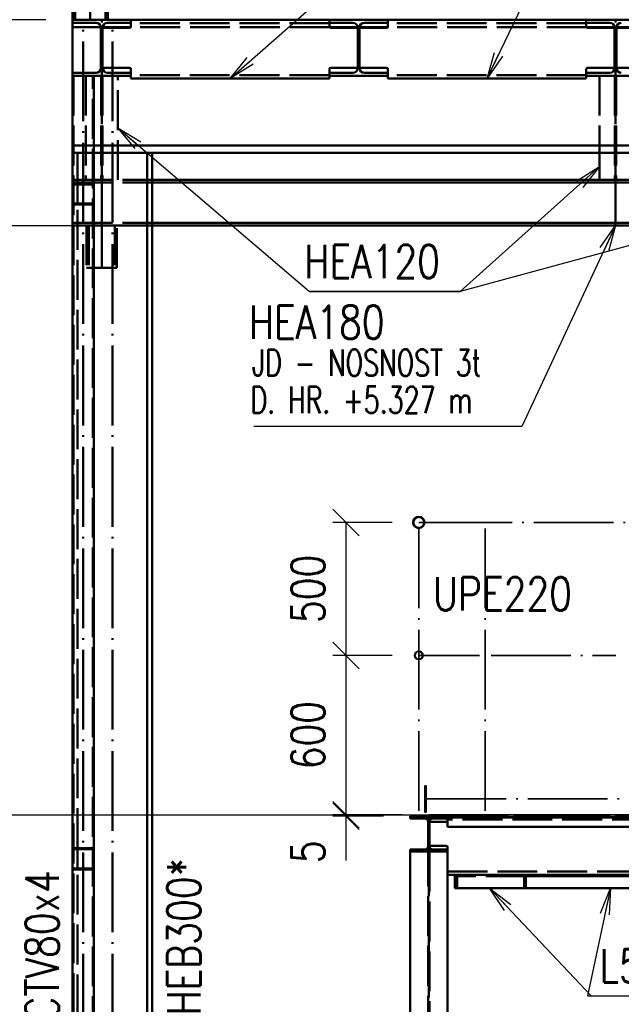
# Paper-space layout 'Layout1' of a CAD drawing. Extents: x -2 to 1033, y -36 to 596.
# Tile 4 of 64: x 73 to 118, y 100 to 174. Entities that reach past the tile are written whole.
import ezdxf

# ---------------------------------------------------------------- set-up
doc = ezdxf.new("R2010")
doc.units = 0
doc.linetypes.add('ACAD_ISO02W100', pattern=[15, 12, -3])
doc.linetypes.add('ACAD_ISO04W100', pattern=[30.5, 24, -3, 0.5, -3])
doc.layers.get('0').update_dxf_attribs({"linetype": 'CONTINUOUS'})
doc.layers.get('DEFPOINTS').update_dxf_attribs({"color": 132, "linetype": 'CONTINUOUS'})
doc.layers.add('AS_INS_ON', color=7, linetype='CONTINUOUS')
for name, color, linetype, lineweight in [('SS_2.ET-HALA_TaO-MOULDSHOP-HLAVNI_NOSNIK', 32, 'CONTINUOUS', 50), ('SS_2.ET-HALA_TaO-MOULDSHOP-JD', 40, 'CONTINUOUS', 50), ('SS_2.ET-HALA_TaO-MOULDSHOP-NADSTAVBA', 94, 'CONTINUOUS', 50), ('SS_2.ET-HALA_TaO-MOULDSHOP-PODLAH.NOSNIK', 160, 'CONTINUOUS', 50), ('SS_2.ET-HALA_TaO-MOULDSHOP-PODLAHA_LEM', 140, 'CONTINUOUS', 50), ('SS_2.ET-HALA_TaO-MOULDSHOP-SLOUP', 212, 'CONTINUOUS', 50), ('SS_2.ET-HALA_TaO-SCHODISTE', 180, 'CONTINUOUS', 50), ('SS_2.ET-HALA_TaO-SCHODISTE-PLECH', 70, 'CONTINUOUS', 25), ('SS_2.ET-HALA_TaO-SCHODISTE-ZABRADLI', 31, 'CONTINUOUS', 35), ('SS_2.ET-HALA_TaO-SCHODISTE-ZTUZENI', 234, 'CONTINUOUS', 50), ('SS_KOTY', 3, 'CONTINUOUS', 25), ('SS_POPIS_PROFILU', 13, 'CONTINUOUS', 25), ('SS_POPIS_PROFILU_S355', 2, 'CONTINUOUS', 35), ('SS_SRAFY', 8, 'CONTINUOUS', 18)]:
    doc.layers.add(name, color=color, linetype=linetype, lineweight=lineweight)
doc.styles.add('ROMANS', font='romans.shx', dxfattribs={"width": 0.8})
doc.styles.add('romans.shx', font='romans.shx', dxfattribs={"height": 5})
doc.dimstyles.new('A-1_(2.5)_50AS', dxfattribs={"dimtxt": 2.5, "dimasz": 2, "dimexe": 1, "dimexo": 2, "dimgap": 0, "dimtad": 0, "dimdec": 1, "dimlfac": 50, "dimrnd": 1, "dimtxsty": 'ROMANS', "dimblk1": 'OBLIQUE', "dimblk2": 'OBLIQUE', "dimsah": 1, "dimcen": 2, "dimclrd": 256, "dimclre": 256, "dimclrt": 256, "dimadec": 1, "dimazin": 2, "dimtfac": 0.714286, "dimtdec": 1, "dimtmove": 0, "dimatfit": 3, "dimldrblk": 'OPEN', "dimfxl": 1, "dimtvp": 1.142857, "dimtfill": 1, "dimtolj": 1, "dimlwd": -1, "dimlwe": -1, "dimarcsym": 0})
pattern_1 = [(45, (271.94294, 250.29455), (-0.04490128, 0.04490128), [])]

# ---------------------------------------------------------------- blocks, each defined once
blk = doc.blocks.new('_Oblique')
at = {"color": 0, "linetype": 'ByBlock', "lineweight": -2}
blk.add_line((-0.5, -0.5), (0.5, 0.5), dxfattribs=at)
blk = doc.blocks.new('*D14')
at = {"layer": 'DEFPOINTS', "color": 0, "transparency": 16777216}
for p in [(123.803, 114.291, 41311.8), (103.803, 52.091, 41284.8), (123.803, 36.681)]:
    blk.add_point(p, dxfattribs=at)
at = {"layer": 'SS_KOTY', "transparency": 16777216}
for p, q in [((123.803, 112.291), (123.803, 35.681)), ((103.803, 50.091), (103.803, 35.681)), ((103.803, 36.681), (123.803, 36.681))]:
    blk.add_line(p, q, dxfattribs=at)
at = {"layer": 'SS_KOTY', "transparency": 16777216, "xscale": 2, "yscale": 2, "zscale": 2, "rotation": 180}
blk.add_blockref('_Oblique', (103.803, 36.681), dxfattribs=at)
at = {"layer": 'SS_KOTY', "transparency": 16777216, "xscale": 2, "yscale": 2, "zscale": 2}
blk.add_blockref('_Oblique', (123.803, 36.681), dxfattribs=at)
at = {"layer": 'SS_KOTY', "transparency": 16777216, "insert": (113.803, 39.538), "char_height": 2.5, "attachment_point": 5, "style": 'ROMANS', "bg_fill": 3, "box_fill_scale": 1.1, "bg_fill_color": 256, "bg_fill_true_color": 13158600, "bg_fill_transparency": 0}
blk.add_mtext('\\A1;1000', dxfattribs=at)
blk = doc.blocks.new('_OPEN')
at = {"color": 0, "linetype": 'ByBlock'}
for p, q in [((-1, 0.167), (0, 0)), ((0, 0), (-1, -0.167)), ((0, 0), (-1, 0))]:
    blk.add_line(p, q, dxfattribs=at)
blk = doc.blocks.new('*D22')
at = {"layer": 'DEFPOINTS', "color": 0, "transparency": 16777216}
for p in [(77.003, 176.491, 41274), (56.977, 52.091), (69.396, 52.091, 41311.8)]:
    blk.add_point(p, dxfattribs=at)
at = {"layer": 'SS_KOTY', "transparency": 16777216}
for p, q in [((75.003, 176.491), (55.977, 176.491)), ((56.977, 176.491), (56.977, 52.091)), ((67.396, 52.091), (55.977, 52.091))]:
    blk.add_line(p, q, dxfattribs=at)
at = {"layer": 'SS_KOTY', "transparency": 16777216, "xscale": 2, "yscale": 2, "zscale": 2}
for p, rotation in [((56.977, 176.491), 90), ((56.977, 52.091), 270)]:
    blk.add_blockref('_Oblique', p, dxfattribs=dict(at, rotation=rotation))
at = {"layer": 'SS_KOTY', "transparency": 16777216, "insert": (54.119, 114.291), "char_height": 2.5, "attachment_point": 5, "rotation": 90, "style": 'ROMANS', "bg_fill": 3, "box_fill_scale": 1.1, "bg_fill_color": 256, "bg_fill_true_color": 13158600, "bg_fill_transparency": 0}
blk.add_mtext('\\A1;6220', dxfattribs=at)
blk = doc.blocks.new('*D23')
at = {"layer": 'DEFPOINTS', "color": 0, "transparency": 16777216}
for p in [(77.003, 176.491, 41274), (62.977, 174.091), (77.003, 174.091, 41274)]:
    blk.add_point(p, dxfattribs=at)
at = {"layer": 'SS_KOTY', "transparency": 16777216}
for p, q in [((75.003, 176.491), (61.977, 176.491)), ((62.977, 176.491), (62.977, 174.091)), ((75.003, 174.091), (61.977, 174.091)), ((62.977, 174.091), (62.977, 167.233))]:
    blk.add_line(p, q, dxfattribs=at)
at = {"layer": 'SS_KOTY', "transparency": 16777216, "xscale": 2, "yscale": 2, "zscale": 2}
for p, rotation in [((62.977, 176.491), 90), ((62.977, 174.091), 270)]:
    blk.add_blockref('_Oblique', p, dxfattribs=dict(at, rotation=rotation))
at = {"layer": 'SS_KOTY', "transparency": 16777216, "insert": (60.119, 169.662), "char_height": 2.5, "attachment_point": 5, "rotation": 90, "style": 'ROMANS', "bg_fill": 3, "box_fill_scale": 1.1, "bg_fill_color": 256, "bg_fill_true_color": 13158600, "bg_fill_transparency": 0}
blk.add_mtext('\\A1;120', dxfattribs=at)
blk = doc.blocks.new('*D27')
at = {"layer": 'DEFPOINTS', "color": 0, "transparency": 16777216}
for p in [(77.003, 271.839), (77.003, 250.491, 41267.8), (123.803, 114.291, 41311.8)]:
    blk.add_point(p, dxfattribs=at)
at = {"layer": 'SS_KOTY', "transparency": 16777216}
for p, q in [((77.003, 252.491), (77.003, 272.839)), ((123.803, 116.291), (123.803, 272.839)), ((123.803, 271.839), (77.003, 271.839))]:
    blk.add_line(p, q, dxfattribs=at)
at = {"layer": 'SS_KOTY', "transparency": 16777216, "xscale": 2, "yscale": 2, "zscale": 2, "rotation": 180}
blk.add_blockref('_Oblique', (77.003, 271.839), dxfattribs=at)
at = {"layer": 'SS_KOTY', "transparency": 16777216, "xscale": 2, "yscale": 2, "zscale": 2}
blk.add_blockref('_Oblique', (123.803, 271.839), dxfattribs=at)
at = {"layer": 'SS_KOTY', "transparency": 16777216, "insert": (100.403, 274.696), "char_height": 2.5, "attachment_point": 5, "style": 'ROMANS', "bg_fill": 3, "box_fill_scale": 1.1, "bg_fill_color": 256, "bg_fill_true_color": 13158600, "bg_fill_transparency": 0}
blk.add_mtext('\\A1;2340', dxfattribs=at)
blk = doc.blocks.new('*D35')
at = {"layer": 'DEFPOINTS', "color": 0, "transparency": 16777216}
for p in [(103.043, 136.291, 41284.92), (97.569, 126.291), (103.043, 126.291, 41311.8)]:
    blk.add_point(p, dxfattribs=at)
at = {"layer": 'SS_KOTY', "transparency": 16777216}
for p, q in [((101.043, 136.291), (96.569, 136.291)), ((97.569, 136.291), (97.569, 126.291)), ((101.043, 126.291), (96.569, 126.291))]:
    blk.add_line(p, q, dxfattribs=at)
at = {"layer": 'SS_KOTY', "transparency": 16777216, "xscale": 2, "yscale": 2, "zscale": 2}
for p, rotation in [((97.569, 136.291), 90), ((97.569, 126.291), 270)]:
    blk.add_blockref('_Oblique', p, dxfattribs=dict(at, rotation=rotation))
at = {"layer": 'SS_KOTY', "transparency": 16777216, "insert": (94.712, 131.291), "char_height": 2.5, "attachment_point": 5, "rotation": 90, "style": 'ROMANS', "bg_fill": 3, "box_fill_scale": 1.1, "bg_fill_color": 256, "bg_fill_true_color": 13158600, "bg_fill_transparency": 0}
blk.add_mtext('\\A1;500', dxfattribs=at)
blk = doc.blocks.new('*D36')
at = {"layer": 'DEFPOINTS', "color": 0, "transparency": 16777216}
for p in [(103.043, 126.291, 41311.8), (97.569, 114.291), (103.803, 114.291, 41311.8)]:
    blk.add_point(p, dxfattribs=at)
at = {"layer": 'SS_KOTY', "transparency": 16777216}
for p, q in [((101.043, 126.291), (96.569, 126.291)), ((97.569, 126.291), (97.569, 114.291)), ((101.803, 114.291), (96.569, 114.291))]:
    blk.add_line(p, q, dxfattribs=at)
at = {"layer": 'SS_KOTY', "transparency": 16777216, "xscale": 2, "yscale": 2, "zscale": 2}
for p, rotation in [((97.569, 126.291), 90), ((97.569, 114.291), 270)]:
    blk.add_blockref('_Oblique', p, dxfattribs=dict(at, rotation=rotation))
at = {"layer": 'SS_KOTY', "transparency": 16777216, "insert": (94.712, 120.291), "char_height": 2.5, "attachment_point": 5, "rotation": 90, "style": 'ROMANS', "bg_fill": 3, "box_fill_scale": 1.1, "bg_fill_color": 256, "bg_fill_true_color": 13158600, "bg_fill_transparency": 0}
blk.add_mtext('\\A1;600', dxfattribs=at)
blk = doc.blocks.new('*D37')
at = {"layer": 'DEFPOINTS', "color": 0, "transparency": 16777216}
for p in [(97.569, 114.191), (102.403, 114.191, 41311.8), (103.803, 114.291, 41311.8)]:
    blk.add_point(p, dxfattribs=at)
at = {"layer": 'SS_KOTY', "transparency": 16777216}
for p, q in [((101.803, 114.291), (96.569, 114.291)), ((100.403, 114.191), (96.569, 114.191)), ((97.569, 114.291), (97.569, 114.191)), ((97.569, 114.191), (97.569, 110.857))]:
    blk.add_line(p, q, dxfattribs=at)
at = {"layer": 'SS_KOTY', "transparency": 16777216, "xscale": 2, "yscale": 2, "zscale": 2}
for p, rotation in [((97.569, 114.291), 90), ((97.569, 114.191), 270)]:
    blk.add_blockref('_Oblique', p, dxfattribs=dict(at, rotation=rotation))
at = {"layer": 'SS_KOTY', "transparency": 16777216, "insert": (94.712, 111.524), "char_height": 2.5, "attachment_point": 5, "rotation": 90, "style": 'ROMANS', "bg_fill": 3, "box_fill_scale": 1.1, "bg_fill_color": 256, "bg_fill_true_color": 13158600, "bg_fill_transparency": 0}
blk.add_mtext('\\A1;5', dxfattribs=at)

psp = doc.layouts.get("Layout1")

# ---------------------------------------------------------------- linework, layer by layer
at = {"layer": 'SS_2.ET-HALA_TaO-MOULDSHOP-SLOUP', "color": 3, "linetype": 'ACAD_ISO02W100', "ltscale": 0.25}
for p, q in [((77.3829, 110.2706), (77.3829, 111.7106)), ((77.383, 111.7106), (77.383, 111.7906)), ((77.9229, 111.7906), (77.9229, 111.7106)), ((77.3829, 61.7906), (77.3829, 110.1906)), ((77.383, 110.1906), (77.383, 110.2706)), ((77.9229, 110.2706), (77.9229, 110.1906))]:
    psp.add_line(p, q, dxfattribs=at)
for centre, start, end in [((78.4429, 111.6306), 0, 90), ((78.4429, 110.3506), 270, 0)]:
    psp.add_arc(centre, 0.16, start, end, dxfattribs=at)
at = {"layer": 'SS_2.ET-HALA_TaO-MOULDSHOP-SLOUP', "color": 3, "linetype": 'ACAD_ISO02W100', "ltscale": 0.25, "extrusion": (3.01362e-12, 7.27602e-12, -1)}
psp.add_arc((-78.4429, 111.6306, 0), 0.08, 90, 180, dxfattribs=at)
at = {"layer": 'SS_2.ET-HALA_TaO-MOULDSHOP-SLOUP', "color": 3, "linetype": 'ACAD_ISO02W100', "ltscale": 0.25, "extrusion": (1.50672e-12, -3.63792e-12, -1)}
psp.add_arc((-78.4429, 110.3506), 0.08, 180, 270, dxfattribs=at)

# ---------------------------------------------------------------- texts
at = {"layer": 'SS_POPIS_PROFILU_S355', "color": 2, "style": 'romans.shx', "width": 0.8}
psp.add_text('HEB300*', height=2.5, rotation=90, dxfattribs=at).set_placement((86.6294, 99.2097))

# ---------------------------------------------------------------- dimensions: what is measured, and where the dimension line sits
at = {"layer": 'SS_KOTY'}
dim = psp.add_linear_dim(base=(56.9766, 52.0906), p1=(77.0029, 176.4906, 41274), p2=(69.3958, 52.0906, 41311.8), angle=90, dimstyle='A-1_(2.5)_50AS', override={"dimtmove": 1}, dxfattribs=at)
dim.commit()
dim.dimension.update_dxf_attribs({"geometry": '*D22', "text_midpoint": (54.1195, 114.2906)})
dim = psp.add_linear_dim(base=(123.8029, 36.6813), p1=(103.8029, 52.0906, 41284.8), p2=(123.8029, 114.2906, 41311.8), dimstyle='A-1_(2.5)_50AS', override={"dimtmove": 1}, dxfattribs=at)
dim.commit()
dim.dimension.update_dxf_attribs({"geometry": '*D14', "text_midpoint": (113.8029, 39.5385)})

# ---------------------------------------------------------------- next in the draw order: linework, layer by layer
at = {"layer": 'SS_2.ET-HALA_TaO-MOULDSHOP-SLOUP', "color": 3, "linetype": 'ACAD_ISO02W100', "ltscale": 0.25}
for p, q in [((78.4429, 111.7906), (77.1629, 111.7906)), ((77.1629, 111.7106), (78.4429, 111.7106)), ((78.4429, 110.2706), (77.1629, 110.2706)), ((77.1629, 110.1906), (78.4429, 110.1906))]:
    psp.add_line(p, q, dxfattribs=at)
for centre, start, end in [((77.1629, 111.6306), 90, 180), ((77.1629, 110.3506), 180, 270)]:
    psp.add_arc(centre, 0.16, start, end, dxfattribs=at)
at = {"layer": 'SS_2.ET-HALA_TaO-MOULDSHOP-SLOUP', "color": 3, "linetype": 'ACAD_ISO02W100', "ltscale": 0.25, "extrusion": (-7.27614e-12, 3.01386e-12, -1)}
psp.add_arc((-77.1629, 111.6306), 0.08, 0, 90, dxfattribs=at)
at = {"layer": 'SS_2.ET-HALA_TaO-MOULDSHOP-SLOUP', "color": 3, "linetype": 'ACAD_ISO02W100', "ltscale": 0.25, "extrusion": (-3.63816e-12, -1.50684e-12, -1)}
psp.add_arc((-77.1629, 110.3506), 0.08, 270, 0, dxfattribs=at)
at = {"layer": 'SS_2.ET-HALA_TaO-SCHODISTE', "color": 1, "linetype": 'Continuous', "ltscale": 0.25}
for p, q in [((105.203, 113.3906), (122.8029, 113.3906)), ((105.2029, 111.7006), (105.2029, 111.8606)), ((105.2029, 111.5306), (105.2029, 111.7006)), ((105.2029, 109.7906), (105.2029, 111.5306)), ((105.2029, 52.6906), (105.2029, 109.7906)), ((105.2029, 109.7906), (106.6628, 109.7906)), ((112.2744, 109.7906), (122.862, 109.7906))]:
    psp.add_line(p, q, dxfattribs=at)
at = {"layer": 'SS_2.ET-HALA_TaO-SCHODISTE', "color": 3, "linetype": 'ACAD_ISO02W100', "ltscale": 0.25}
psp.add_line((105.2029, 110.0306), (122.947, 110.0306), dxfattribs=at)
at = {"layer": 'SS_2.ET-HALA_TaO-SCHODISTE', "color": 1, "linetype": 'Continuous', "ltscale": 0.25, "extrusion": (-1.2057e-12, 2.91044e-12, -1)}
psp.add_arc((-105.1029, 113.8606), 0.1, 180, 270, dxfattribs=at)
at = {"layer": 'SS_2.ET-HALA_TaO-SCHODISTE', "color": 1, "linetype": 'Continuous', "ltscale": 0.25, "extrusion": (-1.2057e-12, -2.91032e-12, -1)}
psp.add_arc((-105.1029, 111.8606), 0.1, 90, 180, dxfattribs=at)
at = {"layer": 'SS_2.ET-HALA_TaO-SCHODISTE-ZTUZENI', "color": 7, "linetype": 'ACAD_ISO04W100', "ltscale": 0.25}
for p in [(123.7438, 109.7906), (110.9563, 109.7906)]:
    psp.add_line(p, (105.2029, 109.7906), dxfattribs=at)
at = {"layer": 'SS_2.ET-HALA_TaO-SCHODISTE-ZTUZENI', "color": 1, "linetype": 'Continuous', "ltscale": 0.25}
for p, q in [((105.7624, 109.7906), (105.7624, 108.7906)), ((106.6628, 109.7906), (110.9563, 109.7906)), ((110.9563, 109.7906), (112.2744, 109.7906)), ((110.9563, 108.7906), (110.9563, 109.7906)), ((112.2744, 109.6906), (111.0881, 109.6906)), ((111.0881, 108.7906), (111.0881, 109.6906)), ((112.2744, 109.6906), (112.2744, 109.7906)), ((122.9855, 109.6906), (112.2744, 109.6906)), ((105.7624, 108.7906), (110.9563, 108.7906)), ((110.9563, 108.7906), (111.0881, 108.7906)), ((111.0881, 108.7906), (123.8161, 108.7906))]:
    psp.add_line(p, q, dxfattribs=at)
at = {"layer": 'SS_2.ET-HALA_TaO-SCHODISTE-ZTUZENI', "color": 3, "linetype": 'ACAD_ISO02W100', "ltscale": 0.25}
for p, q in [((111.0881, 109.6906), (105.8383, 109.6906)), ((105.8383, 109.6906), (105.8383, 108.7906)), ((105.8633, 109.7906), (105.8633, 108.7906)), ((105.9356, 109.6906), (105.9356, 108.7906)), ((106.5211, 109.7906), (106.5211, 109.6906)), ((106.5862, 109.7906), (106.5862, 109.6906))]:
    psp.add_line(p, q, dxfattribs=at)
at = {"layer": 'SS_POPIS_PROFILU', "color": 0, "linetype": 'ByBlock'}
for p, q in [((109.4909, 107.1081), (108.3594, 108.7906)), ((108.3594, 108.7906), (109.9754, 107.566)), ((108.3594, 108.7906), (109.7331, 107.337)), ((116.7124, 106.9027), (117.4521, 108.7906)), ((117.4521, 108.7906), (117.0385, 106.8338)), ((117.4521, 108.7906), (117.3647, 106.7649))]:
    psp.add_line(p, q, dxfattribs=at)
at = {"layer": 'SS_POPIS_PROFILU', "color": 13}
for points in [[(108.3594, 108.7906), (116.0148, 100.6907), (125.9672, 100.6907)], [(117.4521, 108.7906), (115.74, 100.6907), (125.9672, 100.6907)]]:
    psp.add_lwpolyline(points, dxfattribs=at)

# ---------------------------------------------------------------- next in the draw order: texts
at = {"layer": 'SS_POPIS_PROFILU', "color": 13, "style": 'romans.shx', "width": 0.8}
psp.add_text('TRCTV80x4', height=2.5, rotation=90, dxfattribs=at).set_placement((75.9819, 95.6492))
psp.add_text('L50x5', height=2.5, dxfattribs=at).set_placement((116.6376, 101.6907))
psp.add_text('L50x5', height=2.5, dxfattribs=at).set_placement((116.6376, 101.6907))

# ---------------------------------------------------------------- next in the draw order: dimensions: what is measured, and where the dimension line sits
at = {"layer": 'SS_KOTY'}
dim = psp.add_linear_dim(base=(62.9766, 174.0906), p1=(77.0029, 176.4906, 41274), p2=(77.0029, 174.0906, 41274), angle=90, dimstyle='A-1_(2.5)_50AS', dxfattribs=at)
dim.commit()
dim.dimension.update_dxf_attribs({"geometry": '*D23', "text_midpoint": (60.1195, 169.662)})

# ---------------------------------------------------------------- next in the draw order: dimensions: what is measured, and where the dimension line sits
dim = psp.add_linear_dim(base=(77.0029, 271.8386), p1=(123.8029, 114.2906, 41311.8), p2=(77.0029, 250.4906, 41267.8), dimstyle='A-1_(2.5)_50AS', override={"dimtmove": 1}, dxfattribs=at)
dim.commit()
dim.dimension.update_dxf_attribs({"geometry": '*D27', "text_midpoint": (100.4029, 274.6958)})

# ---------------------------------------------------------------- next in the draw order: linework, layer by layer
at = {"layer": 'AS_INS_ON', "color": 3}
psp.add_line((66.6304, 158.6306), (77.0024, 158.6306), dxfattribs=at)
at = {"layer": 'SS_2.ET-HALA_TaO-MOULDSHOP-HLAVNI_NOSNIK', "color": 7, "linetype": 'ACAD_ISO04W100', "ltscale": 0.25}
psp.add_line((77.0029, 174.0906), (274.6029, 174.0906), dxfattribs=at)
at = {"layer": 'SS_2.ET-HALA_TaO-MOULDSHOP-HLAVNI_NOSNIK', "color": 1, "linetype": 'Continuous', "ltscale": 0.25}
for p, q in [((77.0029, 173.8706), (77.0029, 170.1106)), ((79.1247, 173.5306), (77.003, 173.5306)), ((81.3781, 173.5306), (79.2812, 173.5306)), ((98.4447, 173.5306), (96.3478, 173.5306)), ((100.6981, 173.5306), (98.6012, 173.5306)), ((117.7647, 173.5306), (115.6678, 173.5306)), ((120.0181, 173.5306), (117.9212, 173.5306)), ((78.6029, 164.6506), (157.6188, 164.6506)), ((156.9274, 164.0906), (78.6029, 164.0906))]:
    psp.add_line(p, q, dxfattribs=at)
at = {"layer": 'SS_2.ET-HALA_TaO-MOULDSHOP-HLAVNI_NOSNIK', "color": 3, "linetype": 'ACAD_ISO02W100', "ltscale": 0.25}
for p, q in [((79.2812, 173.5306), (79.1247, 173.5306)), ((96.3478, 173.5306), (81.3781, 173.5306)), ((98.6012, 173.5306), (98.4447, 173.5306)), ((115.6678, 173.5306), (100.6981, 173.5306)), ((117.9212, 173.5306), (117.7647, 173.5306)), ((77.003, 164.6506), (78.6029, 164.6506)), ((78.6029, 164.0906), (77.3829, 164.0906))]:
    psp.add_line(p, q, dxfattribs=at)
at = {"layer": 'SS_2.ET-HALA_TaO-MOULDSHOP-JD', "color": 7, "linetype": 'ACAD_ISO04W100', "ltscale": 0.25}
for p, q in [((79.2029, 158.6306), (79.2029, 174.0906)), ((117.8429, 158.6306), (117.8429, 174.0906)), ((274.6029, 158.6306), (77.0029, 158.6306)), ((79.2029, 155.4306), (79.2029, 158.6306))]:
    psp.add_line(p, q, dxfattribs=at)
at = {"layer": 'SS_2.ET-HALA_TaO-MOULDSHOP-JD', "color": 3, "linetype": 'ACAD_ISO02W100', "ltscale": 0.25}
for p, q in [((78.0029, 169.8905), (78.0029, 162.0506)), ((79.1529, 169.8905), (79.1529, 162.0506)), ((79.2529, 169.8905), (79.2529, 162.0506)), ((80.4029, 162.0506), (80.4029, 169.8905)), ((116.6429, 169.8905), (116.6429, 164.0906)), ((117.7929, 169.8905), (117.7929, 162.0506)), ((117.8929, 169.8905), (117.8929, 162.0506)), ((77.0029, 162.0506), (83.0029, 162.0506)), ((77.0029, 161.8606), (83.0029, 161.8606)), ((77.0029, 158.8206), (83.0029, 158.8206)), ((83.0029, 158.6306), (77.0029, 158.6306)), ((78.0629, 158.6306), (78.0629, 155.4306)), ((78.2229, 158.6306), (78.2229, 155.4306)), ((80.1829, 158.6306), (80.1829, 155.4306)), ((80.3429, 155.4306), (80.3429, 158.6306)), ((78.0629, 155.4306), (80.3429, 155.4306))]:
    psp.add_line(p, q, dxfattribs=at)
at = {"layer": 'SS_2.ET-HALA_TaO-MOULDSHOP-JD', "color": 1, "linetype": 'Continuous', "ltscale": 0.25}
for p, q in [((116.6429, 164.0906), (116.6429, 162.0506)), ((83.0029, 162.0506), (154.4086, 162.0506)), ((83.0029, 161.8606), (154.174, 161.8606)), ((83.0029, 158.8206), (145.8829, 158.8206)), ((145.8829, 158.6306), (83.0029, 158.6306))]:
    psp.add_line(p, q, dxfattribs=at)
at = {"layer": 'SS_2.ET-HALA_TaO-MOULDSHOP-NADSTAVBA', "color": 7, "linetype": 'ACAD_ISO04W100', "ltscale": 0.25}
psp.add_line((78.3329, 174.0906), (78.3329, 250.4906), dxfattribs=at)
at = {"layer": 'SS_2.ET-HALA_TaO-MOULDSHOP-NADSTAVBA', "color": 3, "linetype": 'ACAD_ISO02W100', "ltscale": 0.25}
for p, q in [((77.1729, 176.4906), (77.1729, 174.0906)), ((79.4929, 176.4906), (79.4929, 174.0906)), ((79.6629, 176.4906), (79.6629, 174.0906))]:
    psp.add_line(p, q, dxfattribs=at)
at = {"layer": 'SS_2.ET-HALA_TaO-MOULDSHOP-PODLAH.NOSNIK', "color": 1, "linetype": 'Continuous', "ltscale": 0.25}
for p, q in [((81.4029, 174.0906), (77.0029, 174.0906)), ((77.0029, 174.0906), (77.0029, 173.8706)), ((81.4029, 174.0906), (81.4029, 173.5906)), ((96.3229, 173.5906), (96.3229, 174.0906)), ((100.7229, 174.0906), (100.7229, 173.5906)), ((115.6429, 173.5906), (115.6429, 174.0906)), ((77.0029, 173.8706), (78.7729, 173.8706)), ((79.1329, 173.5106), (79.1329, 170.4706)), ((79.2729, 170.4706), (79.2729, 173.5106)), ((81.3029, 173.4906), (79.273, 173.4906)), ((79.6329, 173.8706), (81.4029, 173.8706)), ((96.3229, 173.8706), (98.0929, 173.8706)), ((98.4529, 173.4906), (96.4229, 173.4906)), ((98.4529, 173.5106), (98.4529, 173.4906)), ((98.4529, 173.4906), (98.4529, 170.4906)), ((98.5929, 170.4706), (98.5929, 173.5106)), ((100.6229, 173.4906), (98.593, 173.4906)), ((98.9529, 173.8706), (100.7229, 173.8706)), ((115.6429, 173.8706), (117.4129, 173.8706)), ((117.7729, 173.4906), (115.7429, 173.4906)), ((117.7729, 173.5106), (117.7729, 173.4906)), ((117.7729, 173.4906), (117.7729, 170.4906)), ((117.9129, 170.4706), (117.9129, 173.5106)), ((119.9429, 173.4906), (117.913, 173.4906)), ((79.273, 170.4906), (81.3029, 170.4906)), ((81.4029, 170.3906), (81.4029, 169.6906)), ((96.3229, 169.6906), (96.3229, 170.3906)), ((96.4229, 170.4906), (98.4529, 170.4906)), ((98.4529, 170.4906), (98.4529, 170.4706)), ((98.593, 170.4906), (100.6229, 170.4906)), ((100.7229, 170.3906), (100.7229, 169.6906)), ((115.6429, 169.6906), (115.6429, 170.3906)), ((115.7429, 170.4906), (117.7729, 170.4906)), ((117.7729, 170.4906), (117.7729, 170.4706)), ((117.913, 170.4906), (119.9429, 170.4906)), ((78.7729, 170.1106), (77.0029, 170.1106)), ((77.0029, 170.1106), (77.0029, 169.8906)), ((77.0029, 169.8906), (81.4029, 169.8906)), ((81.4029, 170.1106), (79.6329, 170.1106)), ((81.4029, 169.6906), (96.3229, 169.6906)), ((98.0929, 170.1106), (96.3229, 170.1106)), ((96.3229, 169.8906), (100.7229, 169.8906)), ((100.7229, 170.1106), (98.9529, 170.1106)), ((100.7229, 169.6906), (115.6429, 169.6906)), ((117.4129, 170.1106), (115.6429, 170.1106)), ((115.6429, 169.8906), (120.0429, 169.8906))]:
    psp.add_line(p, q, dxfattribs=at)
at = {"layer": 'SS_2.ET-HALA_TaO-MOULDSHOP-PODLAH.NOSNIK', "color": 7, "linetype": 'ACAD_ISO04W100', "ltscale": 0.25}
for p, q in [((98.5229, 174.0906), (79.2029, 174.0906)), ((117.8429, 174.0906), (98.5229, 174.0906)), ((137.1629, 174.0906), (117.8429, 174.0906))]:
    psp.add_line(p, q, dxfattribs=at)
at = {"layer": 'SS_2.ET-HALA_TaO-MOULDSHOP-PODLAH.NOSNIK', "color": 3, "linetype": 'ACAD_ISO02W100', "ltscale": 0.25}
for p, q in [((96.3229, 173.8506), (81.4029, 173.8506)), ((115.6429, 173.8506), (100.7229, 173.8506)), ((79.2729, 173.1906), (79.1329, 173.1906)), ((79.1329, 172.9906), (79.2729, 172.9906)), ((98.5929, 173.1906), (98.4529, 173.1906)), ((98.4529, 172.9906), (98.5929, 172.9906)), ((117.9129, 173.1906), (117.7729, 173.1906)), ((117.7729, 172.9906), (117.9129, 172.9906)), ((96.3229, 169.9306), (81.4029, 169.9306)), ((115.6429, 169.9306), (100.7229, 169.9306))]:
    psp.add_line(p, q, dxfattribs=at)
at = {"layer": 'SS_2.ET-HALA_TaO-MOULDSHOP-PODLAH.NOSNIK', "color": 1, "linetype": 'Continuous', "ltscale": 0.25, "extrusion": (-1.83697e-16, 6.12323e-17, -1)}
for centre, start, end in [((-78.7729, 173.5106), 90, 180), ((-79.6329, 173.5106), 0, 90), ((-98.0929, 173.5106), 90, 180), ((-98.9529, 173.5106), 0, 90), ((-117.4129, 173.5106), 90, 180), ((-118.2729, 173.5106), 0, 90)]:
    psp.add_arc(centre, 0.36, start, end, dxfattribs=at)
at = {"layer": 'SS_2.ET-HALA_TaO-MOULDSHOP-PODLAH.NOSNIK', "color": 1, "linetype": 'Continuous', "ltscale": 0.25, "extrusion": (-6.02944e-13, 1.45525e-12, -1)}
psp.add_arc((-81.3029, 173.5906), 0.1, 180, 270, dxfattribs=at)
at = {"layer": 'SS_2.ET-HALA_TaO-MOULDSHOP-PODLAH.NOSNIK', "color": 1, "linetype": 'Continuous', "ltscale": 0.25, "extrusion": (1.45501e-12, 6.02821e-13, -1)}
psp.add_arc((-96.4229, 173.5906), 0.1, 270, 0, dxfattribs=at)
at = {"layer": 'SS_2.ET-HALA_TaO-MOULDSHOP-PODLAH.NOSNIK', "color": 1, "linetype": 'Continuous', "ltscale": 0.25, "extrusion": (6.02576e-13, -1.45513e-12, -1)}
psp.add_arc((-100.6229, 173.5906), 0.1, 180, 270, dxfattribs=at)
at = {"layer": 'SS_2.ET-HALA_TaO-MOULDSHOP-PODLAH.NOSNIK', "color": 1, "linetype": 'Continuous', "ltscale": 0.25, "extrusion": (-1.45538e-12, -6.02699e-13, -1)}
psp.add_arc((-115.7429, 173.5906), 0.1, 270, 0, dxfattribs=at)
at = {"layer": 'SS_2.ET-HALA_TaO-MOULDSHOP-PODLAH.NOSNIK', "color": 1, "linetype": 'Continuous', "ltscale": 0.25, "extrusion": (-1.67617e-13, 4.04281e-13, -1)}
for centre in [(-78.7729, 170.4706), (-98.0929, 170.4706), (-117.4129, 170.4706)]:
    psp.add_arc(centre, 0.36, 180, 270, dxfattribs=at)
at = {"layer": 'SS_2.ET-HALA_TaO-MOULDSHOP-PODLAH.NOSNIK', "color": 1, "linetype": 'Continuous', "ltscale": 0.25, "extrusion": (4.04036e-13, 1.67495e-13, -1)}
for centre in [(-79.6329, 170.4706), (-98.9529, 170.4706), (-118.2729, 170.4706)]:
    psp.add_arc(centre, 0.36, 270, 0, dxfattribs=at)
at = {"layer": 'SS_2.ET-HALA_TaO-MOULDSHOP-PODLAH.NOSNIK', "color": 1, "linetype": 'Continuous', "ltscale": 0.25, "extrusion": (-6.02944e-13, -1.45513e-12, -1)}
psp.add_arc((-81.3029, 170.3906), 0.1, 90, 180, dxfattribs=at)
at = {"layer": 'SS_2.ET-HALA_TaO-MOULDSHOP-PODLAH.NOSNIK', "color": 1, "linetype": 'Continuous', "ltscale": 0.25, "extrusion": (1.45501e-12, -6.02699e-13, -1)}
psp.add_arc((-96.4229, 170.3906), 0.1, 0, 90, dxfattribs=at)
at = {"layer": 'SS_2.ET-HALA_TaO-MOULDSHOP-PODLAH.NOSNIK', "color": 1, "linetype": 'Continuous', "ltscale": 0.25, "extrusion": (6.02576e-13, 1.45525e-12, -1)}
psp.add_arc((-100.6229, 170.3906), 0.1, 90, 180, dxfattribs=at)
at = {"layer": 'SS_2.ET-HALA_TaO-MOULDSHOP-PODLAH.NOSNIK', "color": 1, "linetype": 'Continuous', "ltscale": 0.25, "extrusion": (-1.45538e-12, 6.02821e-13, -1)}
psp.add_arc((-115.7429, 170.3906), 0.1, 0, 90, dxfattribs=at)
at = {"layer": 'SS_2.ET-HALA_TaO-MOULDSHOP-PODLAHA_LEM', "color": 1, "linetype": 'Continuous', "ltscale": 0.25}
for p, q in [((77.0029, 176.4906), (77.0029, 174.0906)), ((77.2029, 174.0906), (77.2029, 176.4906)), ((165.8029, 174.0906), (81.4029, 174.0906))]:
    psp.add_line(p, q, dxfattribs=at)
at = {"layer": 'SS_2.ET-HALA_TaO-MOULDSHOP-PODLAHA_LEM', "color": 7, "linetype": 'ACAD_ISO04W100', "ltscale": 0.25}
psp.add_line((165.8029, 174.0906), (77.0029, 174.0906), dxfattribs=at)
at = {"layer": 'SS_2.ET-HALA_TaO-MOULDSHOP-SLOUP', "color": 7, "linetype": 'ACAD_ISO04W100', "ltscale": 0.25}
for p, q in [((77.8029, 52.0906), (77.8029, 174.0906)), ((80.0029, 52.0906), (80.0029, 174.0906))]:
    psp.add_line(p, q, dxfattribs=at)
at = {"layer": 'SS_2.ET-HALA_TaO-MOULDSHOP-SLOUP', "color": 1, "linetype": 'Continuous', "ltscale": 0.25}
for p, q in [((77.0029, 169.8905), (77.0029, 52.6506)), ((78.6029, 52.6506), (78.6029, 169.8905)), ((82.6229, 95.0906), (82.6229, 164.0905)), ((83.0029, 95.0906), (83.0029, 164.0905))]:
    psp.add_line(p, q, dxfattribs=at)
at = {"layer": 'SS_2.ET-HALA_TaO-MOULDSHOP-SLOUP', "color": 3, "linetype": 'ACAD_ISO02W100', "ltscale": 0.25}
for p, q in [((77.0829, 169.8905), (77.0829, 52.6506)), ((78.5229, 52.6506), (78.5229, 169.8905)), ((77.3829, 164.0906), (77.0029, 164.0906)), ((77.3829, 161.7906), (77.3829, 164.0905)), ((78.4429, 161.7906), (77.1629, 161.7906)), ((77.1629, 161.7106), (78.4429, 161.7106)), ((77.3829, 160.2706), (77.3829, 161.7106)), ((77.383, 161.7106), (77.383, 161.7906)), ((77.9229, 161.7906), (77.9229, 161.7106)), ((78.4429, 160.2706), (77.1629, 160.2706)), ((77.1629, 160.1906), (78.4429, 160.1906)), ((77.3829, 111.7906), (77.3829, 160.1906)), ((77.383, 160.1906), (77.383, 160.2706)), ((77.9229, 160.2706), (77.9229, 160.1906))]:
    psp.add_line(p, q, dxfattribs=at)
for centre, start, end in [((77.1629, 161.6306), 90, 180), ((78.4429, 161.6306), 0, 90), ((77.1629, 160.3506), 180, 270), ((78.4429, 160.3506), 270, 0)]:
    psp.add_arc(centre, 0.16, start, end, dxfattribs=at)
at = {"layer": 'SS_2.ET-HALA_TaO-MOULDSHOP-SLOUP', "color": 3, "linetype": 'ACAD_ISO02W100', "ltscale": 0.25, "extrusion": (-7.27614e-12, 3.01386e-12, -1)}
psp.add_arc((-77.1629, 161.6306), 0.08, 0, 90, dxfattribs=at)
at = {"layer": 'SS_2.ET-HALA_TaO-MOULDSHOP-SLOUP', "color": 3, "linetype": 'ACAD_ISO02W100', "ltscale": 0.25, "extrusion": (3.01362e-12, 7.27602e-12, -1)}
psp.add_arc((-78.4429, 161.6306, 0), 0.08, 90, 180, dxfattribs=at)
at = {"layer": 'SS_2.ET-HALA_TaO-MOULDSHOP-SLOUP', "color": 3, "linetype": 'ACAD_ISO02W100', "ltscale": 0.25, "extrusion": (-3.63816e-12, -1.50684e-12, -1)}
psp.add_arc((-77.1629, 160.3506), 0.08, 270, 0, dxfattribs=at)
at = {"layer": 'SS_2.ET-HALA_TaO-MOULDSHOP-SLOUP', "color": 3, "linetype": 'ACAD_ISO02W100', "ltscale": 0.25, "extrusion": (1.50672e-12, -3.63792e-12, -1)}
psp.add_arc((-78.4429, 160.3506), 0.08, 180, 270, dxfattribs=at)
at = {"layer": 'SS_2.ET-HALA_TaO-SCHODISTE', "color": 1, "linetype": 'Continuous', "ltscale": 0.25}
for p, q in [((105.2029, 114.0206), (105.2029, 114.1906)), ((105.203, 114.0906), (122.8029, 114.0906)), ((105.2029, 113.3906), (105.2029, 114.0206))]:
    psp.add_line(p, q, dxfattribs=at)
at = {"layer": 'SS_2.ET-HALA_TaO-SCHODISTE', "color": 3, "linetype": 'ACAD_ISO02W100', "ltscale": 0.25}
psp.add_line((124.3353, 113.9506), (105.2029, 113.9506), dxfattribs=at)
at = {"layer": 'SS_2.ET-HALA_TaO-SCHODISTE-PLECH', "color": 7, "linetype": 'Continuous', "ltscale": 0.25}
psp.add_line((105.2029, 114.1906), (123.8029, 114.1906), dxfattribs=at)
at = {"layer": 'SS_2.ET-HALA_TaO-SCHODISTE-ZABRADLI', "color": 7, "linetype": 'ACAD_ISO04W100', "ltscale": 0.25}
for p, q in [((104.063, 136.2906), (123.3091, 136.2906)), ((108.0429, 135.8455), (108.0429, 114.1906)), ((108.488, 126.2906), (117.864, 126.2906))]:
    psp.add_line(p, q, dxfattribs=at)
at = {"layer": 'SS_POPIS_PROFILU', "color": 0, "linetype": 'ByBlock'}
for p, q in [((88.8629, 169.6906), (90.1449, 171.2615)), ((108.1829, 169.6906), (108.7495, 171.6374)), ((108.1829, 169.6906), (109.0499, 171.4929)), ((109.3502, 171.3484), (108.1829, 169.6906)), ((88.8629, 169.6906), (90.365, 171.0111)), ((90.5851, 170.7608), (88.8629, 169.6906)), ((81.7071, 164.4181), (80.4029, 165.9706)), ((80.4029, 165.9706), (82.1401, 164.925)), ((80.4029, 165.9706), (81.9236, 164.6715)), ((114.9318, 161.9828), (116.6429, 163.0706)), ((116.6429, 163.0706), (115.1545, 161.7347)), ((116.6429, 163.0706), (115.3771, 161.4866)), ((116.6951, 156.9592), (117.8429, 158.6306)), ((117.8429, 158.6306), (116.9972, 156.8182)), ((117.8429, 158.6306), (117.2992, 156.6772))]:
    psp.add_line(p, q, dxfattribs=at)
at = {"layer": 'SS_POPIS_PROFILU', "color": 13}
for points in [[(88.8629, 169.6906), (102.2067, 181.4221), (113.8257, 181.4221)], [(108.1829, 169.6906), (113.8257, 181.4221), (102.2067, 181.4221)], [(155.2829, 166.9905), (106.1526, 153.6557), (94.8192, 153.6557)], [(80.4029, 165.9706), (94.8192, 153.6557), (106.1526, 153.6557)], [(116.6429, 163.0706), (106.1526, 153.6557), (94.8192, 153.6557)], [(117.8429, 158.6306), (110.7835, 143.5035), (90.6502, 143.5035)]]:
    psp.add_lwpolyline(points, dxfattribs=at)

# ---------------------------------------------------------------- next in the draw order: texts
at = {"layer": 'SS_POPIS_PROFILU', "color": 13, "style": 'romans.shx'}
for s, height, width, p in [('HEA120', 2.5, 0.8, (94.4421, 154.6557)), ('HEA120', 2.5, 0.8, (94.4421, 154.6557)), ('HEA120', 2.5, 0.8, (94.4421, 154.6557)), ('HEA180', 2.5, 0.8, (90.2731, 150.1035)), ('JD - NOSNOST 3t', 2, 0.7, (90.5187, 147.3035)), ('D. HR. +5.327 m', 2, 0.7, (90.3862, 144.5035)), ('UPE220', 2.5, 0.8, (104.1108, 129.6606))]:
    psp.add_text(s, height=height, dxfattribs=dict(at, width=width)).set_placement(p)

# ---------------------------------------------------------------- next in the draw order: dimensions: what is measured, and where the dimension line sits
at = {"layer": 'SS_KOTY'}
dim = psp.add_linear_dim(base=(97.5692, 126.2906), p1=(103.0429, 136.2906, 41284.92), p2=(103.0429, 126.2906, 41311.8), angle=90, dimstyle='A-1_(2.5)_50AS', dxfattribs=at)
dim.commit()
dim.dimension.update_dxf_attribs({"geometry": '*D35', "text_midpoint": (94.7121, 131.2906)})

# ---------------------------------------------------------------- next in the draw order: hatches: boundary and pattern name
at = {"layer": 'SS_SRAFY'}
h = psp.add_hatch(dxfattribs=at)
h.set_pattern_fill('ANSI31', color=5, scale=0.02, style=0)
h.set_pattern_definition(pattern_1)
h.paths.add_polyline_path([(102.5979, 136.2906, 1), (103.4879, 136.2906, 1)], flags=0)
h.paths.add_polyline_path([(102.6559, 136.2906, 1), (103.4299, 136.2906, 1)], flags=0)

# ---------------------------------------------------------------- next in the draw order: linework, layer by layer
at = {"layer": 'SS_2.ET-HALA_TaO-SCHODISTE-ZABRADLI', "color": 1, "linetype": 'Continuous', "ltscale": 0.25}
for radius in [0.445, 0.387]:
    psp.add_circle((103.0429, 136.2906), radius, dxfattribs=at)
at = {"layer": 'SS_2.ET-HALA_TaO-SCHODISTE-ZABRADLI', "color": 7, "linetype": 'ACAD_ISO04W100', "ltscale": 0.25, "extrusion": (0, 1, 6.12323e-17)}
psp.add_arc((-104.0629, 0, 136.2906), 1.02, 270, 0, dxfattribs=at)

# ---------------------------------------------------------------- next in the draw order: dimensions: what is measured, and where the dimension line sits
at = {"layer": 'SS_KOTY'}
dim = psp.add_linear_dim(base=(97.5692, 114.2906), p1=(103.0429, 126.2906, 41311.8), p2=(103.8029, 114.2906, 41311.8), angle=90, dimstyle='A-1_(2.5)_50AS', override={"dimtmove": 1}, dxfattribs=at)
dim.commit()
dim.dimension.update_dxf_attribs({"geometry": '*D36', "text_midpoint": (94.7121, 120.2906)})

# ---------------------------------------------------------------- next in the draw order: hatches: boundary and pattern name
at = {"layer": 'SS_SRAFY'}
h = psp.add_hatch(dxfattribs=at)
h.set_pattern_fill('ANSI31', color=5, scale=0.02, style=0)
h.set_pattern_definition(pattern_1)
h.paths.add_polyline_path([(102.7229, 126.2906, 1), (103.3629, 126.2906, 1)], flags=0)
h.paths.add_polyline_path([(102.7629, 126.2906, 1), (103.3229, 126.2906, 1)], flags=0)

# ---------------------------------------------------------------- next in the draw order: linework, layer by layer
at = {"layer": 'SS_2.ET-HALA_TaO-SCHODISTE-ZABRADLI', "color": 7, "linetype": 'ACAD_ISO04W100', "ltscale": 0.25}
psp.add_line((103.743, 126.2906), (107.5979, 126.2906), dxfattribs=at)
at = {"layer": 'SS_2.ET-HALA_TaO-SCHODISTE-ZABRADLI', "color": 1, "linetype": 'Continuous', "ltscale": 0.25}
psp.add_line((103.6079, 116.4906), (103.4879, 116.4906), dxfattribs=at)
for radius in [0.32, 0.28]:
    psp.add_circle((103.0429, 126.2906), radius, dxfattribs=at)
at = {"layer": 'SS_2.ET-HALA_TaO-SCHODISTE-ZABRADLI', "color": 7, "linetype": 'ACAD_ISO04W100', "ltscale": 0.25, "extrusion": (0, 1, 6.12323e-17)}
psp.add_arc((-103.7429, 0, 126.2906), 0.7, 270, 0, dxfattribs=at)

# ---------------------------------------------------------------- next in the draw order: dimensions: what is measured, and where the dimension line sits
at = {"layer": 'SS_KOTY'}
dim = psp.add_linear_dim(base=(97.5692, 114.1906), p1=(103.8029, 114.2906, 41311.8), p2=(102.4029, 114.1906, 41311.8), angle=90, dimstyle='A-1_(2.5)_50AS', override={"dimtmove": 0}, dxfattribs=at)
dim.commit()
dim.dimension.update_dxf_attribs({"geometry": '*D37', "text_midpoint": (94.7121, 111.5239)})

# ---------------------------------------------------------------- next in the draw order: hatches: boundary and pattern name
at = {"layer": 'SS_SRAFY'}
h = psp.add_hatch(dxfattribs=at)
h.set_pattern_fill('ANSI31', color=5, scale=0.02, style=0)
h.set_pattern_definition(pattern_1)
h.paths.add_polyline_path([(103.4879, 114.4906), (103.6079, 114.4906), (103.6079, 116.4906), (103.4879, 116.4906)], flags=0)
h = psp.add_hatch(dxfattribs=at)
h.set_pattern_fill('ANSI31', color=5, scale=0.02, style=0)
h.set_pattern_definition(pattern_1)
h.paths.add_polyline_path([(102.4029, 111.5306), (105.2029, 111.5306), (105.2029, 111.7006), (104.0979, 111.7006, -0.4142136), (103.8579, 111.9406), (103.8579, 113.7806, -0.4142136), (104.0979, 114.0206), (105.2029, 114.0206), (105.2029, 114.1906), (102.4029, 114.1906), (102.4029, 114.0206), (103.5079, 114.0206, -0.4142136), (103.7479, 113.7806), (103.7479, 111.9406, -0.4142136), (103.5079, 111.7006), (102.4029, 111.7006)], flags=0)

# ---------------------------------------------------------------- next in the draw order: linework, layer by layer
at = {"layer": 'AS_INS_ON', "color": 3}
psp.add_line((64.1262, 114.2906), (103.801, 114.2906), dxfattribs=at)
at = {"layer": 'SS_2.ET-HALA_TaO-SCHODISTE', "color": 1, "linetype": 'Continuous', "ltscale": 0.25}
for p, q in [((102.4029, 114.1906), (105.2029, 114.1906)), ((102.4029, 114.1906), (102.4029, 114.0206)), ((102.4029, 114.0206), (103.5079, 114.0206)), ((103.7479, 113.7806), (103.7479, 111.9406)), ((103.8579, 113.7806), (103.8579, 111.9406)), ((105.1029, 113.7606), (103.858, 113.7606)), ((104.0979, 114.0206), (105.2029, 114.0206)), ((103.858, 111.9606), (105.1029, 111.9606)), ((103.5079, 111.7006), (102.4029, 111.7006)), ((102.4029, 111.7006), (102.4029, 111.5306)), ((102.4029, 111.5306), (105.2029, 111.5306)), ((102.4029, 111.5305), (102.4029, 52.6906)), ((105.2029, 111.7006), (104.0979, 111.7006))]:
    psp.add_line(p, q, dxfattribs=at)
at = {"layer": 'SS_2.ET-HALA_TaO-SCHODISTE', "color": 7, "linetype": 'ACAD_ISO04W100', "ltscale": 0.25}
for p, q in [((103.8029, 114.1906), (103.8029, 52.0906)), ((123.8029, 114.1906), (103.8029, 114.1906)), ((103.8029, 114.1906), (123.8029, 114.1906)), ((103.8029, 114.1906), (123.8029, 114.1906)), ((103.8029, 114.1906), (123.8029, 114.1906)), ((123.8029, 114.1906), (103.8029, 114.1906))]:
    psp.add_line(p, q, dxfattribs=at)
at = {"layer": 'SS_2.ET-HALA_TaO-SCHODISTE', "color": 3, "linetype": 'ACAD_ISO02W100', "ltscale": 0.25}
for p, q in [((103.7479, 52.6906), (103.7479, 111.5305)), ((103.8579, 111.5305), (103.8579, 52.6906))]:
    psp.add_line(p, q, dxfattribs=at)
at = {"layer": 'SS_2.ET-HALA_TaO-SCHODISTE', "color": 1, "linetype": 'Continuous', "ltscale": 0.25, "extrusion": (7.53266e-13, 1.81905e-12, -1)}
psp.add_arc((-103.5079, 113.7806), 0.24, 90, 180, dxfattribs=at)
at = {"layer": 'SS_2.ET-HALA_TaO-SCHODISTE', "color": 1, "linetype": 'Continuous', "ltscale": 0.25, "extrusion": (-1.81917e-12, 7.53511e-13, -1)}
psp.add_arc((-104.0979, 113.7806), 0.24, 0, 90, dxfattribs=at)
at = {"layer": 'SS_2.ET-HALA_TaO-SCHODISTE', "color": 1, "linetype": 'Continuous', "ltscale": 0.25, "extrusion": (7.53266e-13, -1.81893e-12, -1)}
psp.add_arc((-103.5079, 111.9406), 0.24, 180, 270, dxfattribs=at)
at = {"layer": 'SS_2.ET-HALA_TaO-SCHODISTE', "color": 1, "linetype": 'Continuous', "ltscale": 0.25, "extrusion": (-1.81917e-12, -7.53389e-13, -1)}
psp.add_arc((-104.0979, 111.9406), 0.24, 270, 0, dxfattribs=at)
at = {"layer": 'SS_2.ET-HALA_TaO-SCHODISTE-PLECH', "color": 7, "linetype": 'Continuous', "ltscale": 0.25}
for p, q in [((123.8029, 114.2906), (103.8029, 114.2906)), ((103.8029, 114.2906), (103.8029, 114.1906))]:
    psp.add_line(p, q, dxfattribs=at)
at = {"layer": 'SS_2.ET-HALA_TaO-SCHODISTE-ZABRADLI', "color": 7, "linetype": 'ACAD_ISO04W100', "ltscale": 0.25}
for p, q in [((103.0429, 135.8455), (103.0429, 114.1906)), ((103.6079, 115.4906), (126.0254, 115.4906))]:
    psp.add_line(p, q, dxfattribs=at)
at = {"layer": 'SS_2.ET-HALA_TaO-SCHODISTE-ZABRADLI', "color": 1, "linetype": 'Continuous', "ltscale": 0.25}
for p, q in [((103.4879, 114.4906), (103.4879, 116.4906)), ((103.6079, 114.4906), (103.6079, 116.4906)), ((103.4879, 114.4906), (103.6079, 114.4906))]:
    psp.add_line(p, q, dxfattribs=at)

doc.saveas('drawing.dxf')
